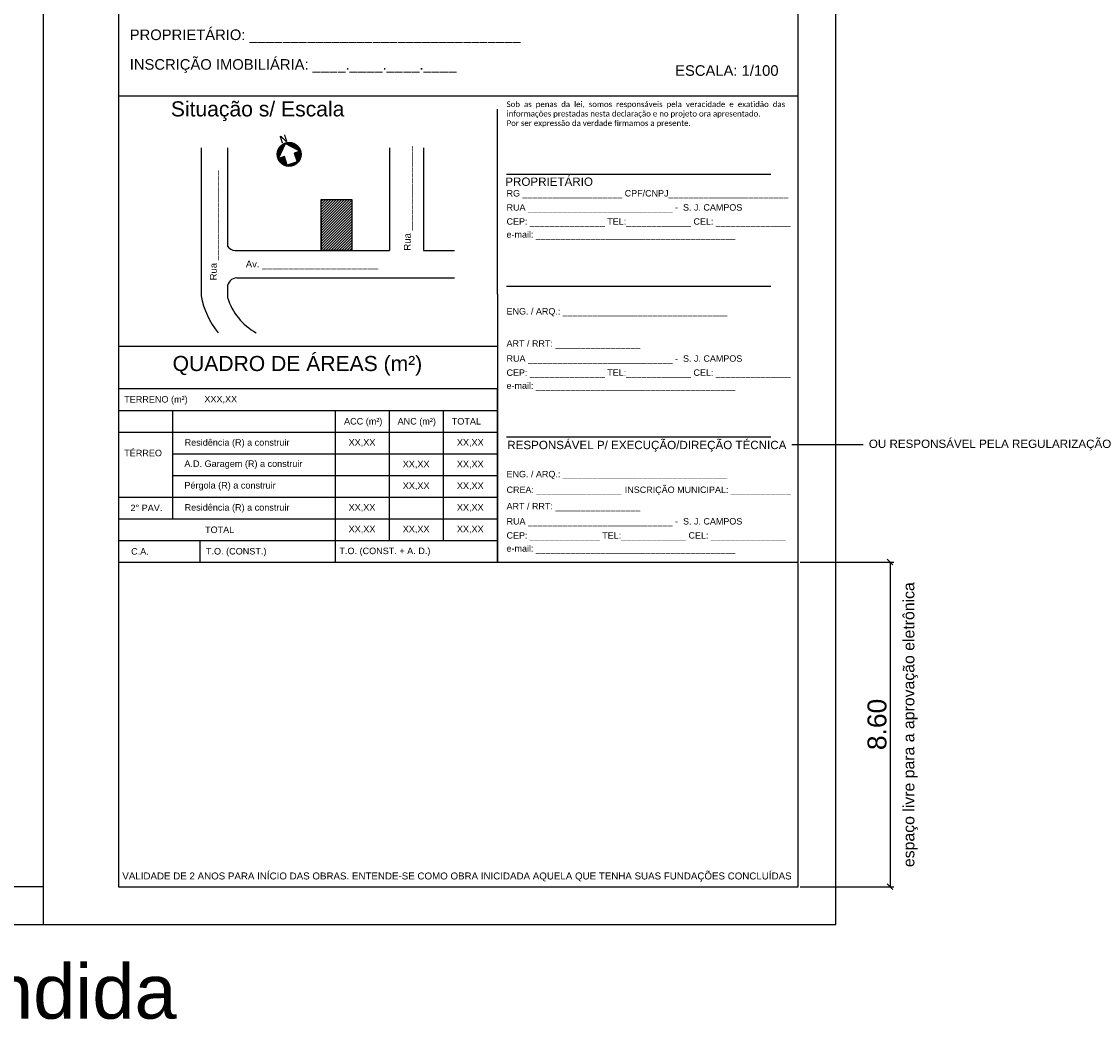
# Model space of a CAD drawing. Header units: millimetres. Extents: x -111 to 66, y -121 to 191.
# Tile 40 of 43: x -4 to 25, y 116 to 142. Entities that reach past the tile are written whole.
import ezdxf
from ezdxf.enums import TextEntityAlignment as Align

# ---------------------------------------------------------------- set-up
doc = ezdxf.new("R2010")
doc.units = ezdxf.units.MM
for name, color, linetype in [('3', 3, 'Continuous'), ('Cotas', 1, 'Continuous'), ('HATCH', 2, 'Continuous'), ('SIMPLIFICADO', 7, 'Continuous'), ('Texto', 1, 'Continuous')]:
    doc.layers.add(name, color=color, linetype=linetype)
doc.styles.add('Arial', font='arial.ttf')
doc.styles.add('ROMANS', font='romans')
doc.styles.add('TECHNICBOLD', font='teb_____.pfb')
doc.dimstyles.new('Copy of INTERNA', dxfattribs={"dimtxt": 0.5, "dimasz": 0.15, "dimexe": 0.1, "dimexo": 0.06, "dimgap": 0.09, "dimtad": 1, "dimzin": 0, "dimdsep": 46, "dimtxsty": 'ROMANS', "dimblk1": 'OBLIQUE', "dimblk2": 'OBLIQUE', "dimsah": 1, "dimcen": 0.09, "dimclrd": 256, "dimclre": 256, "dimadec": 0, "dimazin": 0, "dimtfac": 0.666667, "dimtofl": 0, "dimtmove": 2, "dimatfit": 3, "dimldrblk": 'OBLIQUE', "dimfxl": 1, "dimtolj": 1, "dimtzin": 0, "dimarcsym": 0})

# ---------------------------------------------------------------- blocks, each defined once
blk = doc.blocks.new('*X43')
at = {"color": 0}
for p, q in [((-8.4, 22.5), (-0.3, 22.5)), ((0.3, 22.5), (8.4, 22.5)), ((-24, 1.5), (-20.3, 1.5)), ((-24, 0), (-21.8, 0)), ((-23.8, 3), (-18.9, 3)), ((-23.6, 4.5), (-17.5, 4.5)), ((-23.2, 6), (-16.1, 6)), ((-22.8, 7.5), (-14.6, 7.5)), ((-22.2, 9), (-13.2, 9)), ((-21.6, 10.5), (-11.8, 10.5)), ((-20.8, 12), (-10.3, 12)), ((-19.8, 13.5), (-8.9, 13.5)), ((-18.7, 15), (-7.5, 15)), ((-17.4, 16.5), (-6.1, 16.5)), ((-15.9, 18), (-4.6, 18)), ((-14, 19.5), (-3.2, 19.5)), ((-11.6, 21), (-1.8, 21)), ((1.8, 21), (11.6, 21)), ((3.2, 19.5), (14, 19.5)), ((4.6, 18), (15.9, 18)), ((6.1, 16.5), (17.4, 16.5)), ((7.5, 15), (18.7, 15)), ((8.9, 13.5), (19.8, 13.5)), ((10.3, 12), (20.8, 12)), ((11.8, 10.5), (21.6, 10.5)), ((13.2, 9), (22.2, 9)), ((14.6, 7.5), (22.8, 7.5)), ((16.1, 6), (23.2, 6)), ((17.5, 4.5), (23.6, 4.5)), ((18.9, 3), (23.8, 3)), ((20.3, 1.5), (24, 1.5)), ((21.8, 0), (24, 0)), ((-24, -1.5), (-10.3, -1.5)), ((-23.8, -3), (-10.3, -3)), ((-23.6, -4.5), (-10.3, -4.5)), ((-23.2, -6), (-10.3, -6)), ((-22.8, -7.5), (-10.3, -7.5)), ((-22.2, -9), (-10.3, -9)), ((-21.6, -10.5), (-10.3, -10.5)), ((-20.8, -12), (-10.3, -12)), ((-19.8, -13.5), (-10.3, -13.5)), ((-18.7, -15), (-10.3, -15)), ((-17.4, -16.5), (-10.3, -16.5)), ((-15.9, -18), (-10.3, -18)), ((-14, -19.5), (14, -19.5)), ((-11.6, -21), (11.6, -21)), ((10.3, -1.5), (24, -1.5)), ((10.3, -3), (23.8, -3)), ((10.3, -4.5), (23.6, -4.5)), ((10.3, -6), (23.2, -6)), ((10.3, -7.5), (22.8, -7.5)), ((10.3, -9), (22.2, -9)), ((10.3, -10.5), (21.6, -10.5)), ((10.3, -12), (20.8, -12)), ((10.3, -13.5), (19.8, -13.5)), ((10.3, -15), (18.7, -15)), ((10.3, -16.5), (17.4, -16.5)), ((10.3, -18), (15.9, -18)), ((-8.4, -22.5), (8.4, -22.5))]:
    blk.add_line(p, q, dxfattribs=at)
blk = doc.blocks.new('NORT')
for p, q in [((-0.302, -0.015), (0, 0.302)), ((0, 0.302), (0.302, -0.015)), ((-0.136, -0.015), (-0.302, -0.015)), ((-0.136, -0.257), (-0.136, -0.015)), ((0.136, -0.257), (-0.136, -0.257)), ((0.302, -0.015), (0.136, -0.015)), ((0.136, -0.015), (0.136, -0.257))]:
    blk.add_line(p, q)
blk.add_circle((0, 0), 0.317)
at = {"xscale": 0.013225, "yscale": 0.013225, "zscale": 0.013225}
blk.add_blockref('*X43', (0, 0), dxfattribs=at)
at = {"style": 'TECHNICBOLD'}
blk.add_text('N', height=0.2, dxfattribs=at).set_placement((-0.016, 0.434), align=Align.MIDDLE_CENTER)
blk = doc.blocks.new('_OBLIQUE')
at = {"color": 0, "linetype": 'ByBlock'}
blk.add_line((-0.5, -0.5), (0.5, 0.5), dxfattribs=at)
blk = doc.blocks.new('*D56')
at = {"layer": 'Cotas', "lineweight": -2}
for p, q in [((16.973, 128.12), (19.453, 128.12)), ((19.353, 128.12), (19.353, 119.518)), ((16.973, 119.518), (19.453, 119.518))]:
    blk.add_line(p, q, dxfattribs=at)
at = {"layer": 'Defpoints', "color": 0}
for p in [(16.913, 128.12), (16.913, 119.518), (19.353, 119.518)]:
    blk.add_point(p, dxfattribs=at)
at = {"layer": 'Cotas', "lineweight": -2, "xscale": 0.15, "yscale": 0.15, "zscale": 0.15}
for p, rotation in [((19.353, 128.12), 90), ((19.353, 119.518), 270)]:
    blk.add_blockref('_OBLIQUE', p, dxfattribs=dict(at, rotation=rotation))
at = {"layer": 'Cotas', "color": 0, "insert": (19.007, 123.819), "char_height": 0.5, "attachment_point": 5, "rotation": 90, "style": 'Arial'}
blk.add_mtext('\\A1;8.60', dxfattribs=at)

msp = doc.modelspace()

# ---------------------------------------------------------------- hatches: boundary and pattern name
at = {"layer": 'SIMPLIFICADO'}
h = msp.add_hatch(dxfattribs=at)
h.set_pattern_fill('_USER', color=1, scale=0.05, angle=45, style=0, pattern_type=0)
h.set_pattern_definition([(45, (-74.903947, 110.95391), (-0.03535534, 0.03535534), [])])
h.paths.add_polyline_path([(4.2792, 137.7253), (5.0953, 137.7253), (5.0953, 136.3759), (4.2792, 136.3759)])

# ---------------------------------------------------------------- linework, layer by layer
at = {"color": 1}
msp.add_lwpolyline([(-66.1871, 118.5184), (17.9129, 118.5184), (17.9129, 177.9184), (-66.1871, 177.9184)], close=True, dxfattribs=at)
at = {"color": 5}
msp.add_lwpolyline([(-3.0871, 119.5184), (-64.1871, 119.5184), (-64.1871, 176.9184), (16.9129, 176.9184), (16.9129, 148.2184)], dxfattribs=at)
at = {"layer": '3'}
for points in [[(-3.0871, 118.5184), (17.9129, 118.5184), (17.9129, 148.2184), (-3.0871, 148.2184)], [(-1.0871, 119.5184), (16.9129, 119.5184), (16.9129, 147.2184), (-1.0871, 147.2184)]]:
    msp.add_lwpolyline(points, close=True, dxfattribs=at)
at = {"layer": 'Cotas'}
for p, q in [((-1.0871, 132.1354), (8.9506, 132.1354)), ((0.3469, 132.1354), (0.3469, 129.2675)), ((4.6488, 132.1354), (4.6488, 128.6939)), ((6.0827, 132.1354), (6.0827, 128.6939)), ((7.5167, 132.1354), (7.5167, 128.6939)), ((-1.0871, 131.5618), (8.9506, 131.5618)), ((0.3469, 130.9882), (8.9506, 130.9882)), ((0.3469, 130.4147), (8.9506, 130.4147)), ((-1.0871, 129.8411), (8.9506, 129.8411)), ((-1.0871, 129.2675), (8.9506, 129.2675)), ((-1.0871, 129.2675), (8.9506, 129.2675)), ((-1.0871, 128.6939), (8.9506, 128.6939)), ((-1.0871, 128.6939), (8.9506, 128.6939)), ((1.0639, 128.6939), (1.0639, 128.1203)), ((4.6488, 128.6939), (4.6488, 128.1203))]:
    msp.add_line(p, q, dxfattribs=at)
msp.add_lwpolyline([(-1.0871, 128.1203), (8.9506, 128.1203), (8.9506, 132.709), (-1.0871, 132.709)], close=True, dxfattribs=at)
at = {"layer": 'HATCH'}
msp.add_line((16.746, 131.2346), (18.6417, 131.2346), dxfattribs=at)
at = {"layer": 'SIMPLIFICADO', "color": 3}
msp.add_lwpolyline([(4.2792, 137.7253), (5.0953, 137.7253), (5.0953, 136.3759), (4.2792, 136.3759)], close=True, dxfattribs=at)
at = {"layer": 'Texto'}
for p, q in [((-1.0871, 140.4723), (16.9129, 140.4723)), ((8.9506, 135.2161), (8.9506, 140.1211)), ((9.1925, 138.4007), (16.1925, 138.4007)), ((4.2792, 137.253), (4.2792, 136.3759)), ((5.0953, 137.253), (5.0953, 136.3759)), ((6.0923, 137.253), (6.0923, 136.3759)), ((8.9506, 135.2161), (8.9506, 128.1203)), ((9.1925, 135.4321), (16.1925, 135.4321)), ((-1.0871, 133.8427), (8.9506, 133.8427)), ((9.1925, 131.4416), (16.1925, 131.4416)), ((-1.0871, 128.1203), (8.9506, 128.1203)), ((8.9506, 128.1203), (16.9129, 128.1203))]:
    msp.add_line(p, q, dxfattribs=at)
at = {"layer": 'Texto', "linetype": 'Continuous'}
for p, q in [((1.0986, 139.0975), (1.0986, 136.4903)), ((1.7972, 139.0975), (1.7972, 136.4903)), ((6.0923, 139.0975), (6.0923, 136.3759)), ((6.9939, 139.0975), (6.9939, 136.3759)), ((1.0986, 136.4903), (1.0986, 135.1698)), ((2.0072, 136.3759), (6.0923, 136.3759)), ((6.9939, 136.3759), (7.8173, 136.3759)), ((1.7972, 135.396), (1.7982, 135.1287))]:
    msp.add_line(p, q, dxfattribs=at)
msp.add_lwpolyline([(2.0472, 135.646), (7.8173, 135.646)], dxfattribs=at)
for centre, start, end in [((2.0072, 136.6259), 212.85064, 270), ((2.0472, 135.396), 90, 180)]:
    msp.add_arc(centre, 0.25, start, end, dxfattribs=at)
at = {"layer": 'Texto'}
for radius, start, end in [(2.3177, 191.40415, 218.23153), (1.6497, 197.62065, 240.44165)]:
    msp.add_arc((3.3705, 135.6281), radius, start, end, dxfattribs=at)

# ---------------------------------------------------------------- block references
at = {"layer": 'Texto', "linetype": 'Continuous', "rotation": 18.11857017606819}
msp.add_blockref('NORT', (3.4333, 138.9225), dxfattribs=at)

# ---------------------------------------------------------------- texts
at = {"layer": 'Texto', "style": 'Arial'}
for s, height, p in [('PROPRIETÁRIO: _________________________________', 0.28, (-0.789, 142.0888)), ('INSCRIÇÃO IMOBILIÁRIA: ____.____.____.____', 0.28, (-0.789, 141.3036)), ('ESCALA: 1/100', 0.28, (13.6575, 141.1421)), ('RG ____________________ CPF/CNPJ________________________', 0.17, (9.1918, 137.8895)), ('RUA _____________________________ -  S. J. CAMPOS', 0.17, (9.1918, 137.5164)), ('CEP: _______________ TEL:_____________ CEL: _______________', 0.17, (9.1918, 137.1432)), ('e-mail: ________________________________________', 0.17, (9.1918, 136.7975)), ('Av. ______________________', 0.18, (2.2852, 136.0157)), ('ENG. / ARQ.: _________________________________', 0.17, (9.1918, 134.7637)), ('ART / RRT: _________________', 0.17, (9.1918, 133.9121)), ('RUA _____________________________ -  S. J. CAMPOS', 0.17, (9.1918, 133.5125)), ('CEP: _______________ TEL:_____________ CEL: _______________', 0.17, (9.1918, 133.1394)), ('e-mail: ________________________________________', 0.17, (9.1918, 132.7937)), ('TERRENO (m²)', 0.172074, (-0.937, 132.4313)), ('XXX,XX', 0.17207, (1.187, 132.4375)), ('ACC (m²)', 0.17207, (4.8876, 131.8494)), ('ANC (m²)', 0.17207, (6.3061, 131.8494)), ('TOTAL', 0.17207, (7.7401, 131.8494)), ('XX,XX', 0.17207, (5.0089, 131.2903)), ('XX,XX', 0.17207, (7.8768, 131.2903)), ('TÉRREO', 0.17207, (-0.937, 131.0098)), ('XX,XX', 0.17207, (6.4428, 130.7167)), ('XX,XX', 0.17207, (7.8768, 130.7167)), ('ENG. / ARQ.: _________________________________', 0.17, (9.1918, 130.4513)), ('XX,XX', 0.17207, (6.4428, 130.1431)), ('XX,XX', 0.17207, (7.8768, 130.1431)), ('CREA: _________________', 0.17, (9.1918, 130.0361)), ('INSCRIÇÃO MUNICIPAL: ____________', 0.17, (12.3243, 130.0361)), ('2° PAV.', 0.17207, (-0.7704, 129.5557)), ('XX,XX', 0.17207, (5.0089, 129.5696)), ('XX,XX', 0.17207, (7.8768, 129.5696)), ('ART / RRT: _________________', 0.17, (9.1918, 129.5998)), ('RUA _____________________________ -  S. J. CAMPOS', 0.17, (9.1918, 129.2002)), ('TOTAL', 0.17207, (1.2047, 128.9762)), ('XX,XX', 0.17207, (5.0089, 128.996)), ('XX,XX', 0.17207, (6.4428, 128.996)), ('XX,XX', 0.17207, (7.8768, 128.996)), ('CEP: ______________ TEL:_____________ CEL: _______________', 0.17, (9.1918, 128.8271)), ('C.A.', 0.17207, (-0.7529, 128.4026)), ('T.O. (CONST.) ', 0.172074, (1.2289, 128.4071)), ('T.O. (CONST. + A. D.)', 0.172074, (4.7645, 128.4162)), ('e-mail: ________________________________________', 0.17, (9.1918, 128.4813))]:
    msp.add_text(s, height=height, dxfattribs=at).set_placement(p, align=Align.MIDDLE_LEFT)
at = {"layer": 'Texto', "color": 3, "style": 'Arial'}
for s, height, p in [('Situação s/ Escala', 0.4, (2.5972, 140.075)), ('PROPRIETÁRIO', 0.22, (10.3191, 138.2245)), ('QUADRO DE ÁREAS (m²)', 0.4, (3.6521, 133.3726)), ('RESPONSÁVEL P/ EXECUÇÃO/DIREÇÃO TÉCNICA', 0.22, (12.9078, 131.2185)), ('VALIDADE DE 2 ANOS PARA INÍCIO DAS OBRAS. ENTENDE-SE COMO OBRA INICIDADA AQUELA QUE TENHA SUAS FUNDAÇÕES CONCLUÍDAS ', 0.1848, (7.9139, 119.8013))]:
    msp.add_text(s, height=height, dxfattribs=at).set_placement(p, align=Align.MIDDLE)
at = {"layer": 'Texto', "style": 'Arial'}
for s, p in [('Rua ________________', (6.5626, 136.3709)), ('Rua _________________', (1.4254, 135.5835))]:
    msp.add_text(s, height=0.18, rotation=90, dxfattribs=at).set_placement(p, align=Align.MIDDLE_LEFT)
at = {"layer": 'Texto', "color": 2, "style": 'Arial'}
msp.add_text('OU RESPONSÁVEL PELA REGULARIZAÇÃO', height=0.22, dxfattribs=at).set_placement((21.9994, 131.2506), align=Align.MIDDLE)
at = {"layer": 'Texto', "attachment_point": 1}
for s, width, heights, insert, char_height, style in [('\\pxqj;{\\fCalibri|b0|i0|c0|p34;Sob as penas da lei, somos responsáveis pela veracidade e exatidão das informações prestadas nesta declaração e no projeto ora apresentado.\\P\\pq*;Por ser expressão da verdade firmamos a presente.}', 7.355124, [24.6887], (9.1936, 140.3242), 0.15, 'ROMANS'), (' Residência (R) a construir ', 59.520775, [0], (0.5965, 131.3754), 0.172074, 'Arial'), ('A.D. Garagem (R) a construir ', 59.520775, [0], (0.6579, 130.813), 0.172074, 'Arial'), ('Pérgola (R) a construir ', 59.520775, [0], (0.6579, 130.2394), 0.172074, 'Arial'), (' Residência (R) a construir ', 59.520775, [0], (0.5965, 129.6547), 0.172074, 'Arial')]:
    msp.add_mtext_dynamic_manual_height_columns(s, width=width, gutter_width=15, heights=heights, dxfattribs=dict(at, insert=insert, char_height=char_height, style=style))
at = {"layer": 'Texto', "color": 2, "insert": (19.6948, 120.0388), "char_height": 0.3, "attachment_point": 1, "rotation": 90, "style": 'ROMANS'}
msp.add_mtext_dynamic_manual_height_columns('\\pxqj;{\\f@Arial Unicode MS|b0|i0|c0|p34;espaço livre para a aprovação eletrônica}', width=7.883848, gutter_width=15, heights=[5.0094], dxfattribs=at)
at = {"layer": 'Texto', "color": 2, "insert": (-66.1871, 117.463), "char_height": 1.44, "attachment_point": 1, "style": 'ROMANS'}
msp.add_mtext_dynamic_manual_height_columns('\\pxqj;{\\f@Arial Unicode MS|b0|i0|c0|p34;Modelo ilustrativo: adequar projeto e tabelas conforme situação pretendida }', width=171.828895, gutter_width=15, heights=[5.0094], dxfattribs=at)

# ---------------------------------------------------------------- dimensions: what is measured, and where the dimension line sits
at = {"layer": 'Cotas'}
dim = msp.add_linear_dim(base=(19.3527, 119.5184), p1=(16.9129, 128.1203), p2=(16.9129, 119.5184), angle=90, dimstyle='Copy of INTERNA', override={"dimscale": 1, "dimtxsty": 'Arial'}, dxfattribs=at)
dim.commit()
dim.dimension.update_dxf_attribs({"geometry": '*D56', "text_midpoint": (19.0075, 123.8194)})

doc.saveas('drawing.dxf')
